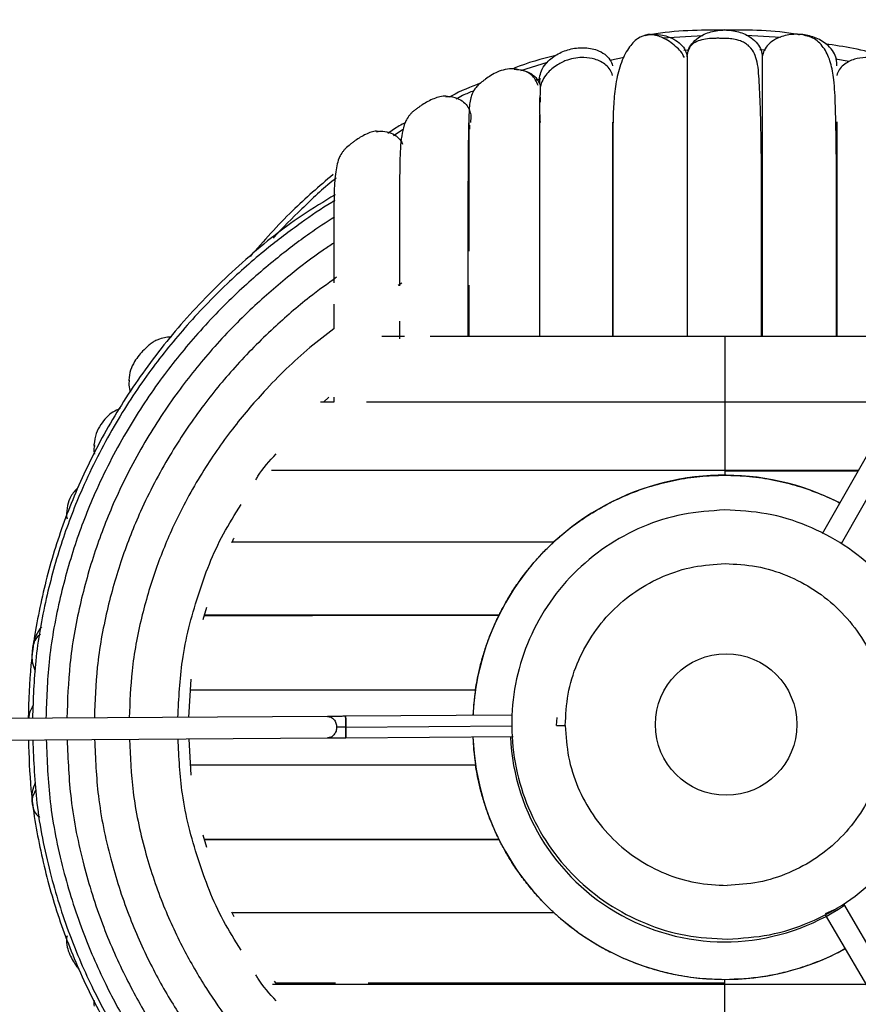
# Paper-space layout '_Superior' of a CAD drawing. Header units: millimetres. Extents: x -233 to 167, y -200 to 200.
# Tile 4 of 7: x -99 to -21, y -26 to 66. Entities that reach past the tile are written whole.
import ezdxf

# ---------------------------------------------------------------- set-up
doc = ezdxf.new("R2010")
doc.units = ezdxf.units.MM

psp = doc.layouts.new('_Superior')

# ---------------------------------------------------------------- linework, layer by layer
at = {"color": 7, "linetype": 'Continuous', "lineweight": 25}
for p, q in [((-35.515, 64.467), (-39.259, 64.223)), ((-28.224, 64.302), (-31.454, 64.486)), ((-25.263, 64.323), (-25.93, 64.447)), ((-42.847, 62.428), (-44.191, 62.169)), ((-36.87, 63.13), (-37.276, 63.103)), ((-36.964, 62.5), (-36.867, 63.06)), ((-36.875, 63.061), (-36.875, 63.01)), ((-29.67, 63.135), (-30.18, 63.165)), ((-50.023, 61.955), (-52.499, 61.178)), ((-21.859, 62.069), (-23.138, 62.285)), ((-50.65, 60.448), (-51.154, 60.289)), ((-50.731, 60.441), (-50.732, 60.136)), ((-50.717, 60.545), (-50.731, 60.556)), ((-59.314, 58.786), (-59.46, 58.833)), ((-50.684, 58.741), (-50.684, 58.257)), ((-57.324, 55.723), (-57.324, 56.215)), ((-65.755, 55.534), (-65.943, 55.575)), ((-63.441, 55.735), (-64.362, 55.128)), ((-63.585, 54.54), (-63.516, 54.347)), ((-63.587, 41.387), (-63.926, 41.193)), ((-89.045, 32.364), (-89.005, 32.203)), ((-16.659, 31.592), (-24.369, 18.033)), ((-69.905, 30.313), (-71.16, 30.313)), ((-70.885, 30.313), (-70.385, 30.785)), ((-69.908, 30.772), (-69.908, 30.313)), ((-22.585, 17.125), (-14.921, 30.603)), ((-92.292, 26.341), (-92.243, 26.129)), ((-94.853, 19.634), (-94.781, 19.429)), ((-82.103, 10.04), (-81.768, 11.206)), ((-83.434, 0.926), (-83.223, 4.471)), ((-70.506, 1.011), (-177.163, 0.311)), ((-53.347, 1.124), (-68.813, 1.022)), ((-68.806, 0.022), (-53.327, 0.124)), ((-49.139, 0.152), (-49.083, 0.906)), ((-49.139, 0.152), (-48.327, 0.157)), ((-68.8, -0.978), (-53.202, -0.875)), ((-177.15, -1.689), (-70.493, -0.989)), ((-83.207, -4.466), (-83.421, -1.074)), ((-81.747, -11.213), (-82.108, -10.063)), ((-14.524, -29.848), (-22.364, -16.472)), ((-79.217, -17.663), (-79.413, -17.22)), ((-24.056, -17.354), (-23.214, -16.999)), ((-24.089, -17.483), (-16.249, -30.859)), ((-94.781, -19.429), (-94.853, -19.634)), ((-75.22, -23.946), (-75.44, -23.666))]:
    psp.add_line(p, q, dxfattribs=at)
at = {"color": 7, "linetype": 'Continuous'}
psp.add_circle((-33.328, 0.255), 6.596, dxfattribs=at)
at = {"color": 7, "linetype": 'Continuous', "lineweight": 25}
for radius, start, end in [(110, 60.90122, 179.72293), (23.5, 62.85283, 177.28551), (23.5, 182.19803, 298.53794), (20, 182.50944, 303.99064), (110, 180.76469, 299.9841)]:
    psp.add_arc((-33.464, 0), radius, start, end, dxfattribs=at)
for points, knots in [([(-34.641, 200.251), (-38.059, 200.178), (-45.069, 200.028), (-55.821, 199.082), (-67.051, 197.508), (-78.732, 195.16), (-90.105, 192.146), (-101.095, 188.533), (-111.641, 184.406), (-122.334, 179.492), (-133.109, 173.735), (-143.889, 167.084), (-154.583, 159.492), (-165.092, 150.925), (-175.303, 141.359), (-185.095, 130.785), (-194.337, 119.213), (-202.897, 106.673), (-210.642, 93.216), (-217.439, 78.918), (-223.17, 63.877), (-227.724, 48.211), (-231.013, 32.061), (-232.971, 15.582), (-233.555, -1.06), (-232.752, -17.693), (-230.578, -34.145), (-227.077, -50.25), (-222.317, -65.854), (-216.39, -80.82), (-209.405, -95.027), (-201.485, -108.381), (-192.761, -120.807), (-183.367, -132.257), (-173.437, -142.701), (-163.102, -152.132), (-152.481, -160.561), (-141.687, -168.011), (-130.821, -174.52), (-119.972, -180.135), (-109.215, -184.908), (-98.616, -188.897), (-87.579, -192.365), (-76.167, -195.229), (-64.457, -197.423), (-53.207, -198.849), (-42.444, -199.654), (-35.432, -199.712), (-32.014, -199.74)], [0, 0, 0, 0, 0.016322, 0.033479, 0.05151, 0.070452, 0.090341, 0.107661, 0.125675, 0.144395, 0.163829, 0.18398, 0.204846, 0.226418, 0.248682, 0.271613, 0.29518, 0.319343, 0.344053, 0.369251, 0.394871, 0.420839, 0.447075, 0.473492, 0.5, 0.526508, 0.552925, 0.579161, 0.605129, 0.630749, 0.655947, 0.680657, 0.70482, 0.728387, 0.751318, 0.773582, 0.795154, 0.81602, 0.836171, 0.855605, 0.874325, 0.892339, 0.909659, 0.929548, 0.94849, 0.966521, 0.983678, 1, 1, 1, 1]), ([(-32.014, -199.74), (-28.596, -199.667), (-21.586, -199.517), (-10.834, -198.571), (0.396, -196.997), (12.077, -194.649), (23.45, -191.635), (34.44, -188.023), (44.986, -183.895), (55.679, -178.981), (66.454, -173.224), (77.233, -166.573), (87.928, -158.981), (98.437, -150.414), (108.648, -140.848), (118.44, -130.274), (127.682, -118.702), (136.242, -106.162), (143.987, -92.706), (150.784, -78.408), (156.515, -63.366), (161.069, -47.7), (164.358, -31.55), (166.316, -15.071), (166.9, 1.571), (166.097, 18.204), (163.923, 34.656), (160.422, 50.761), (155.662, 66.365), (149.735, 81.33), (142.75, 95.538), (134.83, 108.892), (126.105, 121.318), (116.712, 132.767), (106.782, 143.212), (96.447, 152.643), (85.826, 161.071), (75.032, 168.522), (64.166, 175.031), (53.317, 180.646), (42.56, 185.419), (31.961, 189.407), (20.924, 192.875), (9.512, 195.74), (-2.198, 197.934), (-13.448, 199.36), (-24.211, 200.165), (-31.223, 200.223), (-34.641, 200.251)], [0, 0, 0, 0, 0.016322, 0.033479, 0.05151, 0.070452, 0.090341, 0.107661, 0.125675, 0.144395, 0.163829, 0.18398, 0.204846, 0.226418, 0.248682, 0.271613, 0.29518, 0.319343, 0.344053, 0.369251, 0.394871, 0.420839, 0.447075, 0.473492, 0.5, 0.526508, 0.552925, 0.579161, 0.605129, 0.630749, 0.655947, 0.680657, 0.70482, 0.728387, 0.751318, 0.773582, 0.795154, 0.81602, 0.836171, 0.855605, 0.874325, 0.892339, 0.909659, 0.929548, 0.94849, 0.966521, 0.983678, 1, 1, 1, 1]), ([(-229.327, -0.083), (-229.206, 5.345), (-228.965, 16.181), (-226.903, 32.278), (-223.642, 48.045), (-219.124, 63.333), (-213.472, 78.006), (-206.782, 91.95), (-199.175, 105.069), (-190.777, 117.291), (-181.719, 128.568), (-172.13, 138.87), (-162.136, 148.19), (-151.855, 156.537), (-141.396, 163.932), (-130.856, 170.412), (-120.324, 176.021), (-109.872, 180.808), (-99.565, 184.83), (-88.824, 188.35), (-77.71, 191.288), (-66.294, 193.576), (-55.318, 195.111), (-44.809, 196.033), (-37.956, 196.18), (-34.615, 196.251)], [0, 0, 0, 0, 0.053046, 0.1059, 0.158382, 0.210322, 0.26156, 0.311949, 0.361357, 0.409669, 0.456789, 0.502635, 0.547147, 0.590278, 0.631998, 0.67229, 0.71115, 0.748586, 0.784612, 0.819254, 0.859037, 0.896932, 0.933007, 0.967337, 1, 1, 1, 1]), ([(-40.618, 64.578), (-40.942, 64.49), (-41.569, 64.321), (-42.486, 63.329), (-43.199, 61.883), (-43.655, 60.034), (-43.834, 58.145), (-43.892, 56.246), (-43.897, 54.202), (-43.896, 51.589), (-43.897, 47.978), (-43.897, 43.651), (-43.897, 39.696), (-43.897, 37.263), (-43.897, 36.442)], [0, 0, 0, 0, 0.085065, 0.164424, 0.251624, 0.330356, 0.403756, 0.473084, 0.539112, 0.623108, 0.725304, 0.845672, 0.947907, 1, 1, 1, 1]), ([(-33.464, 65), (-35.757, 64.986), (-38.253, 64.97), (-40.694, 64.505), (-40.892, 64.467)], [0, 0, 0, 0, 0.918812, 1, 1, 1, 1]), ([(-40.618, 64.563), (-40.223, 64.58), (-39.389, 64.614), (-38.317, 64.261), (-37.553, 63.711), (-37.108, 63.136), (-37.01, 62.703), (-36.964, 62.5)], [0, 0, 0, 0, 0.25645, 0.540937, 0.713403, 0.865589, 1, 1, 1, 1]), ([(-37.21, 62.426), (-37.285, 62.565), (-37.496, 62.96), (-37.949, 63.408), (-38.762, 64.062), (-39.819, 64.541), (-40.327, 64.564), (-40.618, 64.578)], [0, 0, 0, 0, 0.051257, 0.145605, 0.264612, 0.579173, 1, 1, 1, 1]), ([(-36.867, 63.06), (-36.864, 63.077), (-36.824, 63.324), (-36.51, 63.768), (-35.837, 64.414), (-34.768, 64.885), (-33.465, 65.057), (-32.157, 64.886), (-31.097, 64.412), (-30.404, 63.772), (-30.032, 63.149), (-29.986, 62.707), (-29.964, 62.5)], [0, 0, 0, 0, 0.005735, 0.084661, 0.174105, 0.321646, 0.468013, 0.614381, 0.761921, 0.851366, 0.930292, 1, 1, 1, 1]), ([(-26.481, 64.549), (-26.531, 64.559), (-28.824, 64.987), (-31.17, 64.994), (-33.464, 65)], [0, 0, 0, 0, 0.021722, 1, 1, 1, 1]), ([(-23.014, 61.666), (-23.011, 61.874), (-23.004, 62.319), (-23.299, 62.981), (-23.911, 63.7), (-24.907, 64.296), (-26.184, 64.622), (-27.502, 64.607), (-28.611, 64.264), (-29.375, 63.71), (-29.819, 63.137), (-29.918, 62.703), (-29.964, 62.5)], [0, 0, 0, 0, 0.065517, 0.139697, 0.223764, 0.362433, 0.5, 0.637567, 0.776236, 0.860303, 0.934483, 1, 1, 1, 1]), ([(-23.03, 36.443), (-23.03, 36.832), (-23.03, 38.654), (-23.03, 41.839), (-23.03, 45.677), (-23.029, 49.109), (-23.04, 52.2), (-23.069, 55.203), (-23.131, 58.009), (-23.227, 60.189), (-23.538, 61.961), (-24.1, 63.271), (-25.03, 64.269), (-25.887, 64.476), (-26.31, 64.578)], [0, 0, 0, 0, 0.0244439, 0.1145276, 0.2165691, 0.2997829, 0.3856143, 0.4804309, 0.5844147, 0.6940447, 0.7735675, 0.8509264, 0.9264964, 1, 1, 1, 1]), ([(-50.723, 60.554), (-50.682, 60.768), (-50.59, 61.243), (-50.065, 62.022), (-49.172, 62.75), (-47.949, 63.248), (-46.643, 63.415), (-45.497, 63.227), (-44.664, 62.784), (-44.145, 62.277), (-43.988, 61.861), (-43.914, 61.666)], [0, 0, 0, 0, 0.073665, 0.164183, 0.313496, 0.461622, 0.609749, 0.759061, 0.84958, 0.929454, 1, 1, 1, 1]), ([(-30.022, 36.443), (-30.022, 37.729), (-30.022, 40.471), (-30.022, 44.124), (-30.023, 47.347), (-30.021, 50.088), (-30.036, 52.75), (-30.072, 55.529), (-30.145, 58.327), (-30.249, 60.385), (-30.359, 61.711), (-30.557, 62.539), (-30.854, 63.14), (-31.246, 63.553), (-31.535, 63.763), (-31.798, 63.9), (-32.134, 64.038), (-32.619, 64.149), (-33.142, 64.206), (-33.591, 64.215), (-33.961, 64.224), (-34.331, 64.223), (-34.875, 64.204), (-35.517, 64.122), (-36.155, 63.914), (-36.65, 63.565), (-36.795, 63.239), (-36.875, 63.061)], [0, 0, 0, 0, 0.077023, 0.164213, 0.23862, 0.301506, 0.370639, 0.451818, 0.545197, 0.650979, 0.704039, 0.745376, 0.775058, 0.78597, 0.79479, 0.798681, 0.802405, 0.813359, 0.823038, 0.828838, 0.835389, 0.843371, 0.853069, 0.878069, 0.910865, 0.951513, 1, 1, 1, 1]), ([(-14.694, 61.24), (-15.161, 61.423), (-17.355, 62.287), (-20.503, 63.152), (-23.214, 63.575), (-24.091, 63.712)], [0, 0, 0, 0, 0.15454, 0.7263796, 1, 1, 1, 1]), ([(-49.217, 62.628), (-50.532, 62.297), (-51.885, 61.957), (-53.155, 61.396), (-53.19, 61.381)], [0, 0, 0, 0, 0.972615, 1, 1, 1, 1]), ([(-43.914, 60.772), (-43.981, 60.951), (-44.117, 61.313), (-44.525, 61.747), (-45.02, 62.071), (-45.71, 62.339), (-46.505, 62.452), (-47.368, 62.41), (-48.214, 62.2), (-49.156, 61.752), (-49.942, 61.091), (-50.467, 60.347), (-50.609, 59.903), (-50.68, 59.681)], [0, 0, 0, 0, 0.065886, 0.133355, 0.201578, 0.268237, 0.386003, 0.473579, 0.562793, 0.683645, 0.835461, 0.917603, 1, 1, 1, 1]), ([(-36.964, 62.5), (-36.964, 62.386), (-36.964, 62.157), (-36.965, 60.327), (-36.965, 57.471), (-36.965, 53.564), (-36.965, 48.79), (-36.965, 43.21), (-36.966, 39.044), (-36.966, 36.628), (-36.966, 36.442)], [0, 0, 0, 0, 0.141971, 0.283934, 0.425888, 0.567808, 0.709714, 0.849051, 0.98837, 1, 1, 1, 1]), ([(-36.964, 62.5), (-36.964, 62.386), (-36.964, 62.158), (-36.964, 60.334), (-36.964, 57.487), (-36.964, 53.588), (-36.964, 48.82), (-36.964, 43.241), (-36.964, 39.065), (-36.964, 36.637), (-36.964, 36.442)], [0, 0, 0, 0, 0.141824, 0.283653, 0.425487, 0.567328, 0.709178, 0.848508, 0.987835, 1, 1, 1, 1]), ([(-29.964, 62.5), (-29.964, 62.386), (-29.964, 62.157), (-29.963, 60.327), (-29.963, 57.471), (-29.963, 53.564), (-29.963, 48.79), (-29.962, 43.21), (-29.962, 39.044), (-29.962, 36.629), (-29.962, 36.443)], [0, 0, 0, 0, 0.141972, 0.283936, 0.425891, 0.567812, 0.709718, 0.849057, 0.988377, 1, 1, 1, 1]), ([(-16.248, 59.681), (-16.319, 59.903), (-16.461, 60.347), (-16.986, 61.091), (-17.772, 61.752), (-18.714, 62.2), (-19.56, 62.41), (-20.423, 62.452), (-21.218, 62.339), (-21.908, 62.071), (-22.403, 61.747), (-22.811, 61.313), (-22.947, 60.951), (-23.014, 60.772)], [0, 0, 0, 0, 0.082397, 0.164539, 0.316355, 0.437207, 0.526421, 0.613997, 0.731763, 0.798422, 0.866645, 0.934114, 1, 1, 1, 1]), ([(-53.098, 61.389), (-53.378, 61.381), (-53.885, 61.367), (-54.608, 61.117), (-55.193, 60.812), (-55.655, 60.508), (-55.983, 60.259), (-56.231, 60.059), (-56.48, 59.846), (-56.659, 59.642), (-56.828, 59.417), (-57.028, 59.053), (-57.175, 58.593), (-57.27, 58.011), (-57.317, 57.26), (-57.344, 56.267), (-57.38, 54.491), (-57.402, 51.832), (-57.412, 48.112), (-57.413, 44.205), (-57.413, 40.397), (-57.413, 37.668), (-57.413, 36.441)], [0, 0, 0, 0, 0.041795, 0.075541, 0.101403, 0.120101, 0.126943, 0.132333, 0.140768, 0.145157, 0.150241, 0.163374, 0.191908, 0.232001, 0.283964, 0.352826, 0.419109, 0.559889, 0.687322, 0.801872, 0.910965, 1, 1, 1, 1]), ([(-53.106, 61.342), (-52.804, 61.328), (-52.235, 61.302), (-51.504, 60.948), (-50.953, 60.48), (-50.77, 60.075), (-50.684, 59.885)], [0, 0, 0, 0, 0.297688, 0.561541, 0.794366, 1, 1, 1, 1]), ([(-50.85, 59.821), (-51.029, 60.199), (-51.448, 61.08), (-52.498, 61.277), (-53.098, 61.389)], [0, 0, 0, 0, 0.428537, 1, 1, 1, 1]), ([(-56.255, 60.033), (-57.167, 59.685), (-58.158, 59.307), (-59.071, 58.775), (-59.145, 58.732)], [0, 0, 0, 0, 0.919511, 1, 1, 1, 1]), ([(-50.684, 59.885), (-50.733, 60.093), (-50.787, 60.319), (-50.728, 60.537), (-50.723, 60.554)], [0, 0, 0, 0, 0.919098, 1, 1, 1, 1]), ([(-50.684, 59.885), (-50.684, 59.848), (-50.684, 59.802), (-50.684, 59.155), (-50.684, 59.016)], [0, 0, 0, 0, 0.78394, 1, 1, 1, 1]), ([(-59.46, 58.833), (-59.639, 58.825), (-59.966, 58.811), (-60.535, 58.63), (-61.08, 58.376), (-61.532, 58.112), (-61.897, 57.873), (-62.152, 57.694), (-62.363, 57.537), (-62.52, 57.408), (-62.671, 57.269), (-62.844, 57.082), (-63.088, 56.756), (-63.395, 56.143), (-63.544, 55.423), (-63.705, 54.268), (-63.759, 53.045), (-63.784, 51.279), (-63.779, 48.925), (-63.78, 45.519), (-63.78, 42.886), (-63.78, 41.319), (-63.78, 41.157)], [0, 0, 0, 0, 0.04858, 0.088451, 0.119772, 0.142979, 0.152168, 0.160344, 0.168048, 0.171851, 0.175683, 0.183974, 0.193887, 0.220508, 0.297129, 0.37598, 0.45421, 0.532137, 0.687923, 0.839127, 0.983389, 1, 1, 1, 1]), ([(-59.459, 58.783), (-59.316, 58.793), (-58.907, 58.823), (-58.287, 58.602), (-57.675, 58.223), (-57.436, 57.847), (-57.324, 57.671)], [0, 0, 0, 0, 0.16804, 0.480601, 0.756406, 1, 1, 1, 1]), ([(-56.863, 59.332), (-57.216, 59.192), (-57.792, 58.962), (-58.33, 58.656), (-58.537, 58.538)], [0, 0, 0, 0, 0.613608, 1, 1, 1, 1]), ([(-50.684, 59.021), (-50.713, 58.742), (-50.773, 58.181), (-50.711, 56.98), (-50.68, 56.377)], [0, 0, 0, 0, 0.49751, 1, 1, 1, 1]), ([(-57.324, 57.671), (-57.249, 57.475), (-57.088, 57.058), (-57.147, 56.613), (-57.178, 56.377)], [0, 0, 0, 0, 0.468991, 1, 1, 1, 1]), ([(-50.727, 57.132), (-50.728, 56.34), (-50.729, 54.718), (-50.73, 51.393), (-50.73, 47.333), (-50.731, 42.403), (-50.731, 38.708), (-50.731, 36.546), (-50.731, 36.442)], [0, 0, 0, 0, 0.180256, 0.369279, 0.567086, 0.773695, 0.989089, 1, 1, 1, 1]), ([(-63.266, 56.355), (-63.631, 56.16), (-64.193, 55.861), (-64.701, 55.478), (-64.879, 55.344)], [0, 0, 0, 0, 0.649645, 1, 1, 1, 1]), ([(-57.325, 56.815), (-57.325, 56.423), (-57.325, 55.552), (-57.325, 52.966), (-57.326, 49.314), (-57.326, 46.377), (-57.326, 44.523), (-57.326, 44.393)], [0, 0, 0, 0, 0.209793, 0.467015, 0.723978, 0.980654, 1, 1, 1, 1]), ([(-57.225, 55.758), (-57.228, 55.888), (-57.232, 56.043), (-57.238, 56.126), (-57.239, 56.139)], [0, 0, 0, 0, 0.84285, 1, 1, 1, 1]), ([(-43.915, 56.407), (-43.915, 56.354), (-43.915, 55.318), (-43.915, 52.298), (-43.915, 47.414), (-43.916, 42.068), (-43.916, 38.179), (-43.916, 36.442)], [0, 0, 0, 0, 0.013958, 0.27505, 0.536244, 0.792836, 1, 1, 1, 1]), ([(-23.013, 56.449), (-23.013, 56.383), (-23.013, 55.334), (-23.013, 52.299), (-23.013, 47.413), (-23.012, 42.068), (-23.012, 38.18), (-23.012, 36.443)], [0, 0, 0, 0, 0.017574, 0.277718, 0.537965, 0.793626, 1, 1, 1, 1]), ([(-65.943, 55.575), (-66.102, 55.553), (-66.392, 55.513), (-66.898, 55.309), (-67.39, 55.043), (-67.804, 54.771), (-68.139, 54.527), (-68.447, 54.289), (-68.771, 54.018), (-69.03, 53.725), (-69.264, 53.4), (-69.516, 52.889), (-69.646, 52.346), (-69.78, 51.57), (-69.884, 50.362), (-69.912, 48.522), (-69.906, 45.898), (-69.908, 43.475), (-69.908, 41.821), (-69.908, 41.429)], [0, 0, 0, 0, 0.054281, 0.099023, 0.134482, 0.161201, 0.171946, 0.181609, 0.199749, 0.209131, 0.219944, 0.248368, 0.310156, 0.376885, 0.443125, 0.598276, 0.774754, 0.946518, 1, 1, 1, 1]), ([(-65.94, 55.519), (-65.743, 55.546), (-65.283, 55.611), (-64.598, 55.419), (-63.966, 55.072), (-63.707, 54.71), (-63.585, 54.54)], [0, 0, 0, 0, 0.217779, 0.511653, 0.770969, 1, 1, 1, 1]), ([(-29.964, 54.799), (-29.964, 54.358), (-29.964, 52.661), (-29.964, 48.78), (-29.964, 43.253), (-29.964, 39.065), (-29.964, 36.637), (-29.964, 36.443)], [0, 0, 0, 0, 0.103218, 0.39723, 0.686017, 0.9748, 1, 1, 1, 1]), ([(-69.986, 51.524), (-71.274, 50.426), (-74.041, 48.069), (-76.443, 45.34), (-77.727, 43.882)], [0, 0, 0, 0, 0.465737, 1, 1, 1, 1]), ([(-69.701, 51.186), (-69.767, 51.135), (-70.898, 50.258), (-72.827, 48.393), (-74.709, 46.575), (-75.536, 45.617), (-75.549, 45.602)], [0, 0, 0, 0, 0.030907, 0.530618, 0.992684, 1, 1, 1, 1]), ([(-69.792, 49.635), (-70.829, 49.013), (-73.904, 47.168), (-78.47, 43.434), (-83.384, 38.624), (-87.554, 33.473), (-91.009, 28.128), (-93.757, 22.676), (-95.859, 17.153), (-97.343, 11.54), (-98.253, 6.085), (-98.368, 2.491), (-98.421, 0.828)], [0, 0, 0, 0, 0.061382, 0.182039, 0.298358, 0.410311, 0.517875, 0.621046, 0.719874, 0.817508, 0.91556, 1, 1, 1, 1]), ([(-69.821, 49.106), (-69.92, 49.047), (-71, 48.405), (-73.151, 46.912), (-76.451, 44.43), (-80.124, 41.198), (-83.812, 37.36), (-87.351, 32.926), (-90.602, 27.949), (-93.282, 22.686), (-95.363, 17.292), (-96.843, 11.918), (-97.827, 6.377), (-97.955, 2.622), (-98.017, 0.83)], [0, 0, 0, 0, 0.005927, 0.06464, 0.134568, 0.218357, 0.31604, 0.408099, 0.509873, 0.621354, 0.711375, 0.806878, 0.907846, 1, 1, 1, 1]), ([(-69.867, 47.564), (-70.638, 47.06), (-72.522, 45.827), (-75.582, 43.489), (-79.193, 40.341), (-82.811, 36.583), (-86.287, 32.247), (-89.479, 27.377), (-92.114, 22.224), (-94.16, 16.942), (-95.615, 11.677), (-96.581, 6.257), (-96.708, 2.586), (-96.768, 0.839)], [0, 0, 0, 0, 0.049155, 0.120268, 0.205475, 0.304813, 0.398433, 0.501925, 0.615306, 0.706873, 0.804006, 0.906711, 1, 1, 1, 1]), ([(-69.908, 45.14), (-70.244, 44.919), (-71.657, 43.992), (-74.224, 42.02), (-77.731, 38.992), (-81.241, 35.366), (-84.617, 31.182), (-87.72, 26.479), (-90.282, 21.5), (-92.273, 16.392), (-93.689, 11.3), (-94.629, 6.069), (-94.752, 2.529), (-94.81, 0.852)], [0, 0, 0, 0, 0.022807, 0.095931, 0.183548, 0.285699, 0.381973, 0.488407, 0.60503, 0.699209, 0.79914, 0.904777, 1, 1, 1, 1]), ([(-69.665, 41.946), (-70.51, 41.337), (-72.548, 39.866), (-75.753, 37.097), (-79.137, 33.677), (-82.388, 29.709), (-85.384, 25.244), (-87.862, 20.509), (-89.79, 15.644), (-91.163, 10.788), (-92.073, 5.813), (-92.192, 2.452), (-92.249, 0.868)], [0, 0, 0, 0, 0.064195, 0.154938, 0.260741, 0.36049, 0.47076, 0.591634, 0.689264, 0.792851, 0.9024, 1, 1, 1, 1]), ([(-57.326, 41.206), (-57.326, 40.695), (-57.326, 39.26), (-57.326, 37.545), (-57.326, 36.441)], [0, 0, 0, 0, 0.356506, 1, 1, 1, 1]), ([(-69.908, 39.452), (-69.908, 39.313), (-69.908, 38.618), (-69.908, 37.802), (-69.908, 37.149)], [0, 0, 0, 0, 0.199193, 1, 1, 1, 1]), ([(-63.78, 37.863), (-63.78, 37.791), (-63.78, 37.283), (-63.781, 36.699), (-63.781, 36.198)], [0, 0, 0, 0, 0.141955, 1, 1, 1, 1]), ([(-69.908, 37.149), (-70.664, 36.573), (-72.989, 34.802), (-76.16, 31.675), (-79.51, 27.743), (-82.376, 23.601), (-84.76, 19.196), (-86.619, 14.657), (-87.947, 10.114), (-88.825, 5.478), (-88.94, 2.35), (-88.994, 0.89)], [0, 0, 0, 0, 0.067197, 0.206698, 0.313855, 0.432381, 0.56234, 0.667352, 0.778825, 0.896734, 1, 1, 1, 1]), ([(-85.037, 36.387), (-85.213, 36.375), (-85.534, 36.353), (-85.999, 36.267), (-86.434, 36.096), (-86.68, 35.963), (-86.92, 35.809), (-87.267, 35.527), (-87.692, 35.137), (-88.136, 34.636), (-88.555, 34.034), (-88.935, 33.242), (-89.006, 32.675), (-89.045, 32.364)], [0, 0, 0, 0, 0.1619, 0.296896, 0.347815, 0.368199, 0.386795, 0.426933, 0.485886, 0.570249, 0.681987, 0.825448, 1, 1, 1, 1]), ([(-63.34, 36.441), (-63.678, 36.441), (-64.423, 36.441), (-65.087, 36.441), (-65.45, 36.441)], [0, 0, 0, 0, 0.453602, 1, 1, 1, 1]), ([(-33.464, 36.442), (-35.584, 36.442), (-39.626, 36.442), (-45.257, 36.442), (-50.108, 36.442), (-54.192, 36.441), (-57.539, 36.441), (-59.718, 36.441), (-60.752, 36.441), (-60.939, 36.441)], [0, 0, 0, 0, 0.21161, 0.403605, 0.575955, 0.728671, 0.861702, 0.975018, 1, 1, 1, 1]), ([(-13.901, 36.443), (-13.934, 36.443), (-15.71, 36.443), (-19.068, 36.443), (-23.933, 36.443), (-28.579, 36.443), (-31.806, 36.442), (-33.464, 36.442)], [0, 0, 0, 0, 0.00574, 0.307693, 0.52541, 0.756157, 1, 1, 1, 1]), ([(-33.464, 36.414), (-33.464, 36.42), (-33.464, 36.44), (-33.464, 36.147), (-33.464, 35.483), (-33.464, 34.427), (-33.464, 33.21), (-33.464, 32.054), (-33.464, 31.135), (-33.464, 30.502), (-33.464, 30.243), (-33.464, 30.121)], [0, 0, 0, 0, 0.041331, 0.135009, 0.289534, 0.44283, 0.596127, 0.750651, 0.84433, 0.926992, 1, 1, 1, 1]), ([(-88.992, 32.361), (-89.015, 32.203), (-89.071, 31.818), (-88.945, 31.447), (-88.871, 31.228)], [0, 0, 0, 0, 0.411149, 1, 1, 1, 1]), ([(-33.464, 30.315), (-35.746, 30.315), (-40.098, 30.314), (-46.17, 30.314), (-51.416, 30.314), (-55.841, 30.314), (-59.494, 30.314), (-62.436, 30.314), (-64.838, 30.313), (-66.215, 30.313), (-66.87, 30.313)], [0, 0, 0, 0, 0.183393, 0.349794, 0.499194, 0.631565, 0.746912, 0.845201, 0.926409, 1, 1, 1, 1]), ([(-17.385, 30.315), (-17.769, 30.315), (-19.609, 30.315), (-23.217, 30.315), (-28.198, 30.315), (-31.677, 30.315), (-33.464, 30.315)], [0, 0, 0, 0, 0.076528, 0.366903, 0.674723, 1, 1, 1, 1]), ([(-89.853, 29.706), (-90.077, 29.609), (-90.746, 29.319), (-91.558, 28.442), (-92.128, 27.397), (-92.236, 26.701), (-92.292, 26.341)], [0, 0, 0, 0, 0.1892858, 0.5674794, 0.7755565, 1, 1, 1, 1]), ([(-33.464, 30.287), (-33.464, 30.287), (-33.464, 30.288), (-33.464, 29.948), (-33.464, 29.231), (-33.464, 28.133), (-33.464, 26.889), (-33.464, 25.729), (-33.464, 24.823), (-33.464, 24.211), (-33.464, 23.972), (-33.464, 23.86)], [0, 0, 0, 0, 0.049375, 0.142268, 0.295496, 0.447506, 0.599516, 0.752744, 0.845636, 0.927605, 1, 1, 1, 1]), ([(-92.238, 26.344), (-92.28, 26.08), (-92.328, 25.783), (-92.239, 25.503), (-92.228, 25.471)], [0, 0, 0, 0, 0.885091, 1, 1, 1, 1]), ([(-77.188, 23.078), (-77.126, 23.184), (-76.607, 24.069), (-75.909, 24.831), (-75.294, 25.501)], [0, 0, 0, 0, 0.1190255, 1, 1, 1, 1]), ([(-33.464, 23.948), (-35.883, 23.948), (-40.496, 23.947), (-46.938, 23.947), (-52.51, 23.947), (-57.218, 23.947), (-61.11, 23.947), (-64.252, 23.946), (-66.825, 23.946), (-69.21, 23.946), (-71.701, 23.945), (-73.958, 23.945), (-75.242, 23.944), (-75.719, 23.943)], [0, 0, 0, 0, 0.144823, 0.276228, 0.394201, 0.498765, 0.589869, 0.667525, 0.731729, 0.790997, 0.863285, 0.94918, 1, 1, 1, 1]), ([(-33.464, 23.948), (-33.464, 23.949), (-33.464, 23.984), (-33.464, 23.888), (-33.464, 23.65), (-33.464, 23.5)], [0, 0, 0, 0, 0.017253, 0.383005, 1, 1, 1, 1]), ([(-21.006, 23.948), (-21.504, 23.948), (-23.72, 23.948), (-27.893, 23.948), (-31.573, 23.948), (-33.464, 23.948)], [0, 0, 0, 0, 0.1237824, 0.5497846, 1, 1, 1, 1]), ([(-49.456, 17.219), (-49.396, 17.275), (-49.267, 17.394), (-48.975, 17.655), (-48.633, 17.951), (-48.145, 18.355), (-47.446, 18.898), (-46.477, 19.582), (-45.322, 20.306), (-43.973, 21.04), (-42.292, 21.809), (-40.307, 22.522), (-38.065, 23.081), (-35.783, 23.434), (-34.237, 23.478), (-33.464, 23.5)], [0, 0, 0, 0, 0.029293, 0.062014, 0.091801, 0.124131, 0.183353, 0.249381, 0.325159, 0.408246, 0.49923, 0.624357, 0.749558, 0.874789, 1, 1, 1, 1]), ([(-21.055, 23.861), (-22.785, 23.861), (-26.844, 23.861), (-31.05, 23.86), (-33.464, 23.86)], [0, 0, 0, 0, 0.4259938, 1, 1, 1, 1]), ([(-33.464, 23.5), (-32.691, 23.478), (-31.144, 23.434), (-28.862, 23.08), (-26.621, 22.525), (-24.645, 21.803), (-23.353, 21.239), (-22.8, 20.937), (-22.737, 20.902)], [0, 0, 0, 0, 0.207703, 0.415439, 0.622739, 0.829692, 0.980609, 1, 1, 1, 1]), ([(-93.77, 22.363), (-94.016, 22.095), (-94.459, 21.61), (-94.807, 20.674), (-94.837, 19.989), (-94.853, 19.634)], [0, 0, 0, 0, 0.374147, 0.676079, 1, 1, 1, 1]), ([(-84.459, 0.92), (-84.374, 2.689), (-84.191, 6.538), (-82.688, 12.297), (-80.805, 17.203), (-79.131, 19.872), (-78.563, 20.777)], [0, 0, 0, 0, 0.252822, 0.549886, 0.847332, 1, 1, 1, 1]), ([(-79.416, 17.218), (-79.372, 17.337), (-79.317, 17.489), (-79.235, 17.627), (-79.217, 17.657)], [0, 0, 0, 0, 0.783434, 1, 1, 1, 1]), ([(-49.4, 17.267), (-51.09, 17.267), (-54.77, 17.265), (-60.091, 17.262), (-65.341, 17.259), (-70.161, 17.255), (-74.465, 17.252), (-77.558, 17.248), (-79.014, 17.246), (-79.404, 17.246)], [0, 0, 0, 0, 0.136448, 0.297223, 0.458082, 0.619033, 0.780067, 0.941171, 1, 1, 1, 1]), ([(-54.513, 10.45), (-54.478, 10.52), (-54.407, 10.661), (-54.134, 11.189), (-53.661, 12.036), (-52.951, 13.158), (-52.141, 14.285), (-51.26, 15.369), (-50.492, 16.205), (-49.914, 16.785), (-49.608, 17.078), (-49.445, 17.229), (-49.415, 17.257), (-49.4, 17.271)], [0, 0, 0, 0, 0.0668487, 0.1336761, 0.2669762, 0.4009048, 0.5346794, 0.6674788, 0.8015426, 0.8686109, 0.935542, 0.9689865, 1, 1, 1, 1]), ([(-54.523, 10.43), (-56.054, 10.428), (-59.443, 10.424), (-64.321, 10.417), (-69.157, 10.41), (-73.584, 10.401), (-77.506, 10.393), (-80.392, 10.385), (-81.661, 10.38), (-82.005, 10.379)], [0, 0, 0, 0, 0.132908, 0.294142, 0.455475, 0.616871, 0.778338, 0.939893, 1, 1, 1, 1]), ([(-54.513, 10.449), (-56.648, 10.449), (-60.917, 10.449), (-66.742, 10.449), (-72.058, 10.449), (-76.695, 10.449), (-80.072, 10.448), (-81.551, 10.448), (-81.985, 10.448)], [0, 0, 0, 0, 0.184521, 0.369094, 0.553719, 0.73838, 0.923108, 1, 1, 1, 1]), ([(-56.702, 3.499), (-56.696, 3.537), (-56.685, 3.614), (-56.617, 4.035), (-56.472, 4.822), (-56.207, 5.959), (-55.86, 7.157), (-55.445, 8.343), (-55.064, 9.269), (-54.783, 9.89), (-54.618, 10.237), (-54.526, 10.423), (-54.524, 10.428), (-54.523, 10.429)], [0, 0, 0, 0, 0.065093, 0.132711, 0.26481, 0.397492, 0.530171, 0.662503, 0.794734, 0.863117, 0.92601, 0.991926, 1, 1, 1, 1]), ([(-97.176, 9.372), (-97.369, 9.1), (-97.815, 8.471), (-98.066, 7.278), (-98.111, 6.131), (-97.86, 5.482), (-97.766, 5.24)], [0, 0, 0, 0, 0.227245, 0.525224, 0.823203, 1, 1, 1, 1]), ([(-97.29, 8.7), (-97.41, 8.592), (-97.854, 8.197), (-97.963, 7.594), (-98.042, 7.154)], [0, 0, 0, 0, 0.271246, 1, 1, 1, 1]), ([(-83.281, 3.5), (-82.863, 3.5), (-81.438, 3.5), (-78.18, 3.5), (-73.702, 3.5), (-68.563, 3.5), (-62.923, 3.5), (-58.775, 3.5), (-56.702, 3.5)], [0, 0, 0, 0, 0.076606, 0.261288, 0.445974, 0.630671, 0.815343, 1, 1, 1, 1]), ([(-56.702, 3.5), (-56.704, 3.483), (-56.709, 3.45), (-56.747, 3.187), (-56.798, 2.804), (-56.866, 2.164), (-56.925, 1.572), (-56.935, 1.135), (-56.936, 1.1)], [0, 0, 0, 0, 0.162138, 0.324316, 0.485983, 0.648026, 0.97201, 1, 1, 1, 1]), ([(-98.351, 0.828), (-98.339, 0.984), (-98.304, 1.407), (-98.087, 1.777), (-97.95, 2.01)], [0, 0, 0, 0, 0.368019, 1, 1, 1, 1]), ([(-68.813, 1.022), (-68.979, 1.021), (-69.315, 1.019), (-69.79, 1.016), (-70.209, 1.013), (-70.408, 1.012), (-70.506, 1.011)], [0, 0, 0, 0, 0.245973, 0.5, 0.754027, 1, 1, 1, 1]), ([(-70.506, 1.011), (-70.401, 0.999), (-70.24, 0.98), (-70.043, 0.86), (-69.906, 0.733), (-69.795, 0.574), (-69.685, 0.341), (-69.666, 0.145), (-69.653, 0.017)], [0, 0, 0, 0, 0.2356056, 0.3633653, 0.4945948, 0.6266144, 0.7566477, 1, 1, 1, 1]), ([(-68.806, 0.022), (-68.807, 0.15), (-68.808, 0.346), (-68.81, 0.581), (-68.811, 0.74), (-68.812, 0.868), (-68.813, 0.986), (-68.813, 1.046), (-68.813, 0.986), (-68.812, 0.868), (-68.811, 0.74), (-68.81, 0.581), (-68.808, 0.346), (-68.807, 0.15), (-68.806, 0.022)], [0, 0, 0, 0, 0.1216762, 0.1866928, 0.2527026, 0.3183173, 0.3821972, 0.5, 0.6178028, 0.6816827, 0.7472974, 0.8133072, 0.8783238, 1, 1, 1, 1]), ([(-69.653, 0.017), (-69.664, -0.111), (-69.681, -0.307), (-69.787, -0.543), (-69.897, -0.703), (-70.032, -0.831), (-70.227, -0.954), (-70.389, -0.975), (-70.493, -0.989)], [0, 0, 0, 0, 0.243352, 0.373386, 0.505405, 0.636635, 0.764394, 1, 1, 1, 1]), ([(-68.806, 0.022), (-68.889, 0.022), (-69.057, 0.021), (-69.295, 0.019), (-69.504, 0.018), (-69.604, 0.017), (-69.653, 0.017)], [0, 0, 0, 0, 0.245973, 0.5, 0.754027, 1, 1, 1, 1]), ([(-68.806, 0.022), (-68.805, -0.106), (-68.804, -0.302), (-68.803, -0.536), (-68.802, -0.696), (-68.801, -0.824), (-68.8, -0.942), (-68.8, -1.001), (-68.8, -0.942), (-68.801, -0.824), (-68.802, -0.696), (-68.803, -0.536), (-68.804, -0.302), (-68.805, -0.106), (-68.806, 0.022)], [0, 0, 0, 0, 0.121676, 0.186693, 0.252703, 0.318317, 0.382197, 0.5, 0.617803, 0.681683, 0.747297, 0.813307, 0.878324, 1, 1, 1, 1]), ([(-56.941, -0.9), (-56.939, -1.001), (-56.928, -1.506), (-56.867, -2.164), (-56.798, -2.803), (-56.748, -3.187), (-56.71, -3.45), (-56.704, -3.483), (-56.702, -3.5)], [0, 0, 0, 0, 0.077482, 0.384868, 0.5386, 0.691968, 0.84582, 1, 1, 1, 1]), ([(-98.403, -1.172), (-98.352, -2.72), (-98.238, -6.198), (-97.341, -11.54), (-95.86, -17.152), (-93.757, -22.676), (-91.009, -28.128), (-87.554, -33.473), (-83.384, -38.624), (-78.47, -43.434), (-73.891, -47.177), (-70.802, -49.03), (-69.752, -49.661)], [0, 0, 0, 0, 0.078995, 0.177545, 0.27566, 0.37499, 0.478686, 0.586802, 0.699318, 0.816219, 0.937486, 1, 1, 1, 1]), ([(-97.988, -1.169), (-97.91, -3.144), (-97.745, -7.314), (-96.509, -13.408), (-94.705, -19.214), (-92.493, -24.327), (-90.069, -28.764), (-87.432, -32.765), (-84.694, -36.283), (-81.887, -39.391), (-79.129, -42.084), (-76.266, -44.546), (-73.188, -46.944), (-70.944, -48.334), (-69.78, -49.055)], [0, 0, 0, 0, 0.102139, 0.215704, 0.320452, 0.416379, 0.503481, 0.581779, 0.664134, 0.733878, 0.798369, 0.863479, 0.929216, 1, 1, 1, 1]), ([(-96.74, -1.161), (-96.663, -3.091), (-96.501, -7.171), (-95.287, -13.136), (-93.513, -18.823), (-91.339, -23.83), (-88.957, -28.173), (-86.367, -32.089), (-83.679, -35.53), (-80.922, -38.57), (-78.216, -41.204), (-75.406, -43.607), (-72.637, -45.77), (-70.702, -46.971), (-69.824, -47.515)], [0, 0, 0, 0, 0.1035889, 0.2190727, 0.3255923, 0.4231388, 0.5117127, 0.5913308, 0.6750699, 0.745996, 0.8115622, 0.877755, 0.944578, 1, 1, 1, 1]), ([(-94.784, -1.148), (-94.709, -3.007), (-94.551, -6.948), (-93.37, -12.71), (-91.644, -18.21), (-89.53, -23.05), (-87.213, -27.246), (-84.696, -31.027), (-82.085, -34.349), (-79.409, -37.28), (-76.786, -39.824), (-74.051, -42.124), (-71.797, -43.948), (-70.331, -44.806), (-69.904, -45.056)], [0, 0, 0, 0, 0.1061741, 0.2250649, 0.3347091, 0.4351226, 0.5263007, 0.608244, 0.6944383, 0.7674453, 0.8349077, 0.9030162, 0.9717719, 1, 1, 1, 1]), ([(-92.224, -1.132), (-92.152, -2.894), (-91.999, -6.644), (-90.855, -12.13), (-89.182, -17.372), (-87.136, -21.979), (-84.897, -25.968), (-82.468, -29.558), (-79.951, -32.707), (-77.377, -35.485), (-74.849, -37.88), (-72.387, -39.973), (-70.686, -41.21), (-69.904, -41.778)], [0, 0, 0, 0, 0.109883, 0.233751, 0.347989, 0.452575, 0.54753, 0.632884, 0.722647, 0.798676, 0.868872, 0.939736, 1, 1, 1, 1]), ([(-88.971, -1.11), (-88.902, -2.746), (-88.754, -6.245), (-87.65, -11.366), (-86.035, -16.263), (-84.065, -20.557), (-81.916, -24.265), (-79.59, -27.593), (-77.187, -30.506), (-74.733, -33.065), (-72.358, -35.265), (-70.719, -36.568), (-69.905, -37.216)], [0, 0, 0, 0, 0.1161753, 0.248434, 0.3703883, 0.4820202, 0.5833523, 0.6744143, 0.7701885, 0.8513188, 0.9261016, 1, 1, 1, 1]), ([(-78.565, -20.774), (-79.132, -19.87), (-80.806, -17.202), (-82.687, -12.297), (-84.181, -6.591), (-84.363, -2.796), (-84.446, -1.08)], [0, 0, 0, 0, 0.15369, 0.453502, 0.75291, 1, 1, 1, 1]), ([(-70.493, -0.989), (-70.395, -0.988), (-70.195, -0.987), (-69.777, -0.984), (-69.302, -0.981), (-68.965, -0.979), (-68.8, -0.978)], [0, 0, 0, 0, 0.245973, 0.5, 0.754027, 1, 1, 1, 1]), ([(-32.04, -195.74), (-35.382, -195.713), (-42.235, -195.656), (-52.756, -194.872), (-63.751, -193.482), (-75.196, -191.344), (-87.053, -188.376), (-99.266, -184.476), (-111.762, -179.542), (-124.446, -173.475), (-137.199, -166.183), (-149.136, -158.088), (-160.181, -149.359), (-170.297, -140.171), (-180.02, -129.995), (-189.226, -118.839), (-197.783, -106.727), (-205.562, -93.71), (-212.435, -79.856), (-218.28, -65.258), (-222.997, -50.031), (-226.466, -34.307), (-228.739, -18.239), (-229.123, -7.407), (-229.315, -1.981)], [0, 0, 0, 0, 0.032663, 0.066994, 0.10307, 0.140965, 0.180749, 0.222482, 0.266217, 0.311991, 0.359823, 0.409713, 0.452845, 0.497357, 0.543205, 0.590325, 0.638638, 0.688046, 0.738436, 0.789675, 0.841616, 0.894099, 0.946953, 1, 1, 1, 1]), ([(-83.268, -3.5), (-82.854, -3.5), (-81.433, -3.5), (-78.18, -3.5), (-73.702, -3.5), (-68.563, -3.5), (-62.923, -3.5), (-58.775, -3.5), (-56.702, -3.5)], [0, 0, 0, 0, 0.075918, 0.260737, 0.445561, 0.630395, 0.815205, 1, 1, 1, 1]), ([(-67.649, -3.499), (-66.067, -3.499), (-62.643, -3.499), (-58.78, -3.499), (-56.702, -3.499)], [0, 0, 0, 0, 0.462207, 1, 1, 1, 1]), ([(-54.513, -10.449), (-54.51, -10.455), (-54.505, -10.466), (-54.614, -10.246), (-54.784, -9.888), (-55.063, -9.271), (-55.445, -8.343), (-55.859, -7.157), (-56.207, -5.959), (-56.472, -4.822), (-56.617, -4.034), (-56.685, -3.614), (-56.696, -3.537), (-56.702, -3.499)], [0, 0, 0, 0, 0.062674, 0.124947, 0.18437, 0.248965, 0.373886, 0.498984, 0.624443, 0.749818, 0.874626, 0.938508, 1, 1, 1, 1]), ([(-98.027, -7.154), (-98.055, -6.755), (-98.102, -6.056), (-97.842, -5.409), (-97.731, -5.132)], [0, 0, 0, 0, 0.571663, 1, 1, 1, 1]), ([(-97.687, -5.795), (-97.754, -5.917), (-98.114, -6.575), (-98.074, -6.894), (-98.042, -7.154)], [0, 0, 0, 0, 0.185621, 1, 1, 1, 1]), ([(-98.042, -7.154), (-97.985, -7.483), (-97.91, -7.915), (-97.458, -8.308), (-97.35, -8.402)], [0, 0, 0, 0, 0.762606, 1, 1, 1, 1]), ([(-82.036, -10.424), (-81.741, -10.425), (-80.784, -10.428), (-79.196, -10.43), (-77.377, -10.431), (-75.635, -10.431), (-73.497, -10.431), (-70.822, -10.431), (-67.545, -10.431), (-63.589, -10.431), (-59.224, -10.431), (-56.038, -10.431), (-54.523, -10.431)], [0, 0, 0, 0, 0.048691, 0.157915, 0.223043, 0.293685, 0.379118, 0.479343, 0.59436, 0.724178, 0.868794, 1, 1, 1, 1]), ([(-82.031, -10.448), (-81.582, -10.448), (-80.09, -10.448), (-76.696, -10.449), (-72.058, -10.449), (-66.743, -10.449), (-60.918, -10.449), (-56.648, -10.449), (-54.513, -10.449)], [0, 0, 0, 0, 0.0792792, 0.26352, 0.4477093, 0.631847, 0.8159559, 1, 1, 1, 1]), ([(-49.4, -17.272), (-49.414, -17.258), (-49.445, -17.23), (-49.608, -17.078), (-49.914, -16.785), (-50.492, -16.206), (-51.26, -15.369), (-52.141, -14.285), (-52.951, -13.158), (-53.661, -12.036), (-54.134, -11.189), (-54.407, -10.661), (-54.478, -10.52), (-54.513, -10.45)], [0, 0, 0, 0, 0.0313577, 0.0647828, 0.1316907, 0.1987358, 0.3327531, 0.4655065, 0.5992349, 0.733117, 0.8663705, 0.9331743, 1, 1, 1, 1]), ([(-79.35, -17.266), (-79.065, -17.266), (-78.054, -17.268), (-76.355, -17.269), (-74.362, -17.269), (-72.452, -17.269), (-70.111, -17.269), (-67.189, -17.269), (-63.615, -17.268), (-59.316, -17.268), (-54.543, -17.268), (-51.075, -17.268), (-49.399, -17.268)], [0, 0, 0, 0, 0.04303, 0.152509, 0.217783, 0.288528, 0.374104, 0.474506, 0.589728, 0.719762, 0.864599, 1, 1, 1, 1]), ([(-49.456, -17.219), (-49.396, -17.275), (-49.267, -17.394), (-48.975, -17.656), (-48.632, -17.951), (-48.144, -18.356), (-47.445, -18.899), (-46.475, -19.584), (-45.319, -20.308), (-43.968, -21.042), (-42.536, -21.698), (-41.079, -22.249), (-39.607, -22.701), (-37.846, -23.114), (-35.784, -23.434), (-34.237, -23.478), (-33.464, -23.5)], [0, 0, 0, 0, 0.029306, 0.062046, 0.091846, 0.124197, 0.183447, 0.249513, 0.325338, 0.408469, 0.499497, 0.580365, 0.660734, 0.749426, 0.874723, 1, 1, 1, 1]), ([(-94.853, -19.634), (-94.845, -19.914), (-94.831, -20.42), (-94.58, -21.145), (-94.28, -21.726), (-93.966, -22.197), (-93.771, -22.459), (-93.703, -22.543), (-93.702, -22.544)], [0, 0, 0, 0, 0.328924, 0.594508, 0.798045, 0.945193, 0.999039, 1, 1, 1, 1]), ([(-26.428, -22.422), (-25.813, -22.211), (-24.604, -21.796), (-23.206, -21.174), (-22.454, -20.748), (-22.245, -20.63)], [0, 0, 0, 0, 0.427676, 0.84065, 1, 1, 1, 1]), ([(-33.464, -23.5), (-32.27, -23.454), (-31.065, -23.408), (-29.805, -23.213), (-29.218, -23.12), (-28.06, -22.896), (-27, -22.588), (-26.428, -22.422)], [0, 0, 0, 0, 0.499724, 0.504113, 0.536571, 0.749895, 1, 1, 1, 1]), ([(-75.296, -25.5), (-75.91, -24.83), (-76.607, -24.07), (-77.125, -23.185), (-77.187, -23.08)], [0, 0, 0, 0, 0.881415, 1, 1, 1, 1]), ([(-69.758, -23.859), (-70.277, -23.859), (-72.405, -23.859), (-74.047, -23.859), (-75.289, -23.859)], [0, 0, 0, 0, 0.244033, 1, 1, 1, 1]), ([(-33.464, -23.861), (-35.872, -23.86), (-40.686, -23.86), (-47.731, -23.86), (-54.464, -23.86), (-60.659, -23.859), (-64.758, -23.859), (-66.568, -23.859), (-66.714, -23.859)], [0, 0, 0, 0, 0.196828, 0.393591, 0.590201, 0.786611, 0.982803, 1, 1, 1, 1]), ([(-33.464, -23.952), (-33.464, -23.943), (-33.464, -23.918), (-33.464, -23.661), (-33.464, -23.5)], [0, 0, 0, 0, 0.372173, 1, 1, 1, 1]), ([(-33.464, -30.287), (-33.464, -30.288), (-33.464, -30.289), (-33.464, -29.949), (-33.464, -29.231), (-33.464, -28.133), (-33.464, -26.89), (-33.464, -25.729), (-33.464, -24.823), (-33.464, -24.211), (-33.464, -23.973), (-33.464, -23.861)], [0, 0, 0, 0, 0.049375, 0.142267, 0.295495, 0.447506, 0.599516, 0.752744, 0.845636, 0.927605, 1, 1, 1, 1]), ([(-75.651, -23.946), (-75.287, -23.946), (-74.237, -23.946), (-72.184, -23.946), (-69.291, -23.946), (-65.63, -23.946), (-61.107, -23.947), (-55.628, -23.947), (-49.951, -23.947), (-44.345, -23.947), (-39.042, -23.947), (-35.357, -23.948), (-33.464, -23.948)], [0, 0, 0, 0, 0.038349, 0.110494, 0.196389, 0.296024, 0.409377, 0.536443, 0.677211, 0.778709, 0.886309, 1, 1, 1, 1]), ([(-33.464, -23.948), (-31.041, -23.948), (-26.586, -23.948), (-22.269, -23.948), (-20.3, -23.948)], [0, 0, 0, 0, 0.5439305, 1, 1, 1, 1]), ([(-92.247, -25.995), (-92.268, -25.85), (-92.295, -25.671), (-92.239, -25.503), (-92.228, -25.471)], [0, 0, 0, 0, 0.809098, 1, 1, 1, 1])]:
    psp.add_open_spline(points, degree=3, knots=knots, dxfattribs=at)
for points in [[(-33.459, 20.255), (-34.767, 20.172), (-37.384, 20.006), (-41.152, 18.792), (-44.62, 16.921), (-47.654, 14.394), (-50.137, 11.328), (-51.974, 7.836), (-53.095, 4.053), (-53.456, 0.123), (-53.043, -3.801), (-51.873, -7.57), (-49.99, -11.038), (-47.467, -14.07), (-44.4, -16.557), (-40.908, -18.382), (-37.124, -19.547), (-34.506, -19.678), (-33.196, -19.744)], [(-33.196, -19.744), (-31.888, -19.661), (-29.271, -19.495), (-25.503, -18.281), (-22.035, -16.41), (-19.001, -13.883), (-16.518, -10.818), (-14.681, -7.325), (-13.56, -3.542), (-13.199, 0.388), (-13.612, 4.312), (-14.782, 8.08), (-16.665, 11.548), (-19.188, 14.581), (-22.255, 17.068), (-25.747, 18.893), (-29.531, 20.057), (-32.149, 20.189), (-33.459, 20.255)], [(-48.327, 0.157), (-48.278, 1.139), (-48.179, 3.103), (-47.306, 5.941), (-45.937, 8.56), (-44.072, 10.86), (-41.797, 12.754), (-39.196, 14.158), (-36.37, 15.068), (-34.407, 15.193), (-33.426, 15.255)], [(-33.426, 15.255), (-32.444, 15.206), (-30.48, 15.107), (-27.642, 14.234), (-25.023, 12.865), (-22.723, 11), (-20.83, 8.725), (-19.418, 6.124), (-18.541, 3.298), (-18.231, 0.355), (-18.502, -2.593), (-19.342, -5.43), (-20.72, -8.049), (-22.583, -10.349), (-24.858, -12.244), (-27.459, -13.647), (-30.285, -14.557), (-32.248, -14.682), (-33.229, -14.744)], [(-48.327, 0.157), (-48.265, -0.824), (-48.14, -2.787), (-47.23, -5.613), (-45.826, -8.214), (-43.932, -10.489), (-41.632, -12.354), (-39.013, -13.723), (-36.175, -14.596), (-34.211, -14.695), (-33.229, -14.744)]]:
    psp.add_open_spline(points, degree=3, dxfattribs=at)

doc.saveas('drawing.dxf')
